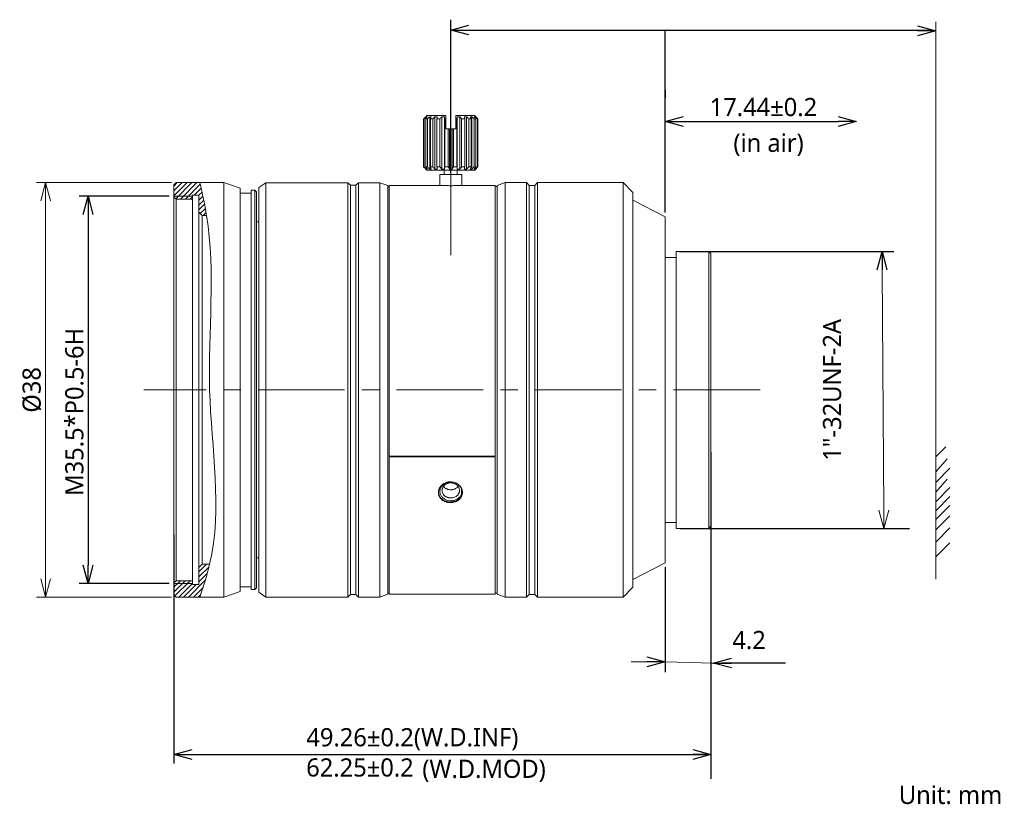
# Model space of a CAD drawing. Header units: millimetres. Extents: x 231 to 6474, y -1579 to 144.
import ezdxf

# ---------------------------------------------------------------- set-up
doc = ezdxf.new("R2010")
doc.units = ezdxf.units.MM
doc.header["$LTSCALE"] = 0.667
doc.linetypes.add('CENTER', pattern=[50.8, 31.75, -6.35, 6.35, -6.35])
doc.layers.get('0').update_dxf_attribs({"lineweight": 15})
doc.layers.add('0 @ 1', color=7, linetype='Continuous', lineweight=15)
doc.layers.add('1', color=7, linetype='Continuous', true_color=0xffffff)
doc.layers.add('5 标注', color=7, linetype='Continuous')
doc.styles.get("Standard").update_dxf_attribs({"font": 'Roboto-Regular.ttf'})

# ---------------------------------------------------------------- blocks, each defined once
blk = doc.blocks.new('_Open30')
at = {"color": 0, "linetype": 'ByBlock', "lineweight": -2}
for p, q in [((-1, 0.268), (0, 0)), ((0, 0), (-1, -0.268)), ((0, 0), (-1, 0))]:
    blk.add_line(p, q, dxfattribs=at)

msp = doc.modelspace()

# ---------------------------------------------------------------- hatches: boundary and pattern name
at = {"ltscale": 0.667}
h = msp.add_hatch(dxfattribs=at)
h.set_pattern_fill('ANSI31')
edge = h.paths.add_edge_path()
edge.add_line((6467.698, -1507.223), (6467.698, -1556.297))

# ---------------------------------------------------------------- linework, layer by layer
for p, q in [((6467.698, -1507.223), (6467.698, -1556.297)), ((6462.785, -1529.959), (6462.939, -1552.012)), ((6467.698, -1547.117), (6468.643, -1546.196)), ((6467.698, -1558.348), (6467.698, -1548.101))]:
    msp.add_line(p, q, dxfattribs=at)
at = {"color": 0}
for p, q in [((6397.609, -1521.98), (6385.235, -1521.98)), ((6386.068, -1523.647), (6386.068, -1558.312)), ((6467.698, -1548.484), (6468.753, -1547.306)), ((6467.698, -1549.469), (6468.997, -1548.176)), ((6467.698, -1550.349), (6468.753, -1549.171)), ((6467.698, -1551.241), (6468.997, -1549.948)), ((6467.698, -1552.063), (6468.997, -1550.77)), ((6467.698, -1552.872), (6468.997, -1551.579)), ((6467.698, -1552.872), (6468.997, -1551.579)), ((6467.698, -1552.872), (6468.997, -1551.579)), ((6467.698, -1552.872), (6468.997, -1551.579)), ((6467.698, -1552.872), (6468.997, -1551.579)), ((6467.698, -1552.872), (6468.997, -1551.579)), ((6467.698, -1553.827), (6468.997, -1552.534)), ((6467.698, -1554.938), (6468.997, -1553.645)), ((6467.698, -1556.297), (6468.997, -1555.004)), ((6467.698, -1556.297), (6468.997, -1555.004)), ((6397.609, -1559.98), (6385.235, -1559.98))]:
    msp.add_line(p, q, dxfattribs=at)
at = {"color": 0, "linetype": 'Continuous'}
for p, q in [((6467.698, -1554.666), (6467.698, -1551.241)), ((6467.698, -1554.666), (6467.698, -1551.241)), ((6467.698, -1552.872), (6467.698, -1556.297))]:
    msp.add_line(p, q, dxfattribs=at)
at = {"color": 0, "ltscale": 0.667}
for p, q in [((6441.22, -1565.92), (6439.762, -1565.92)), ((6439.762, -1565.92), (6439.762, -1565.92)), ((6439.762, -1565.92), (6439.762, -1565.92)), ((6442.887, -1565.92), (6447.299, -1566.034)), ((6447.299, -1566.034), (6447.087, -1566.029))]:
    msp.add_line(p, q, dxfattribs=at)
at = {"color": 0, "linetype": 'ByBlock', "lineweight": -2}
for p, q in [((6397.826, -1574.417), (6399.493, -1573.97)), ((6399.493, -1574.864), (6397.826, -1574.417)), ((6397.826, -1574.417), (6399.493, -1574.417)), ((6445.42, -1573.97), (6447.087, -1574.417)), ((6447.087, -1574.417), (6445.42, -1574.864)), ((6447.087, -1574.417), (6445.42, -1574.417))]:
    msp.add_line(p, q, dxfattribs=at)
at = {"color": 0, "ltscale": 0.667}
msp.add_open_spline([(6400.225, -1521.98), (6400.446, -1522.981), (6401.824, -1529.201), (6400.217, -1540.934), (6402.525, -1552.887), (6400.549, -1558.981), (6400.225, -1559.979)], degree=3, knots=[0, 0, 0, 0, 3.066899, 19.062643, 35.055975, 38.189694, 38.189694, 38.189694, 38.189694], dxfattribs=at)
at = {"layer": '1', "color": 0, "linetype": 'Continuous', "lineweight": 18}
for p, q in [((6420.788, -1516.132), (6420.738, -1516.132)), ((6420.738, -1520.532), (6420.738, -1516.132)), ((6420.788, -1516.132), (6420.788, -1520.532)), ((6421.027, -1515.832), (6420.926, -1515.934)), ((6420.927, -1515.936), (6420.927, -1515.932)), ((6421.076, -1516.132), (6420.932, -1516.132)), ((6420.932, -1520.532), (6420.932, -1516.132)), ((6421.001, -1515.936), (6421.001, -1516.04)), ((6421.027, -1515.832), (6422.777, -1515.832)), ((6421.076, -1516.132), (6421.076, -1520.532)), ((6421.293, -1515.936), (6421.293, -1520.729)), ((6421.575, -1516.132), (6421.351, -1516.132)), ((6421.351, -1520.532), (6421.351, -1516.132)), ((6421.575, -1516.132), (6421.575, -1520.532)), ((6421.774, -1515.936), (6421.774, -1520.729)), ((6422.236, -1516.132), (6421.954, -1516.132)), ((6421.954, -1520.532), (6421.954, -1516.132)), ((6422.236, -1516.132), (6422.236, -1520.532)), ((6422.398, -1515.936), (6422.398, -1520.729)), ((6422.635, -1515.936), (6422.635, -1520.729)), ((6422.777, -1516.132), (6422.681, -1516.132)), ((6422.681, -1520.532), (6422.681, -1516.132)), ((6422.777, -1516.132), (6422.777, -1517.032)), ((6425.427, -1515.832), (6423.677, -1515.832)), ((6423.677, -1517.032), (6423.677, -1516.132)), ((6423.774, -1516.132), (6423.677, -1516.132)), ((6423.774, -1516.132), (6423.774, -1520.532)), ((6423.819, -1515.936), (6423.819, -1520.729)), ((6424.057, -1515.936), (6424.057, -1520.729)), ((6424.219, -1520.532), (6424.219, -1516.132)), ((6424.501, -1516.132), (6424.219, -1516.132)), ((6424.501, -1516.132), (6424.501, -1520.532)), ((6424.68, -1515.936), (6424.68, -1520.729)), ((6424.88, -1520.532), (6424.88, -1516.132)), ((6425.103, -1516.132), (6424.88, -1516.132)), ((6425.103, -1516.132), (6425.103, -1520.532)), ((6425.162, -1515.936), (6425.162, -1520.729)), ((6425.379, -1520.532), (6425.379, -1516.132)), ((6425.522, -1516.132), (6425.379, -1516.132)), ((6425.529, -1515.934), (6425.427, -1515.832)), ((6425.453, -1515.936), (6425.453, -1516.04)), ((6425.522, -1516.132), (6425.522, -1520.532)), ((6425.527, -1515.932), (6425.527, -1515.936)), ((6425.667, -1520.532), (6425.667, -1516.132)), ((6425.716, -1516.132), (6425.667, -1516.132)), ((6425.716, -1516.132), (6425.716, -1520.532)), ((6422.993, -1517.032), (6422.777, -1517.032)), ((6422.993, -1517.032), (6423.102, -1517.032)), ((6422.993, -1517.032), (6422.993, -1520.532)), ((6423.102, -1517.032), (6423.102, -1520.729)), ((6423.102, -1517.032), (6423.352, -1517.032)), ((6423.352, -1517.032), (6423.461, -1517.032)), ((6423.352, -1517.032), (6423.352, -1520.729)), ((6423.677, -1517.032), (6423.461, -1517.032)), ((6423.461, -1520.532), (6423.461, -1517.032)), ((6420.738, -1520.532), (6420.788, -1520.532)), ((6420.932, -1520.532), (6421.076, -1520.532)), ((6421.001, -1520.625), (6421.001, -1520.729)), ((6421.351, -1520.532), (6421.575, -1520.532)), ((6421.954, -1520.532), (6422.236, -1520.532)), ((6422.681, -1520.532), (6422.993, -1520.532)), ((6423.461, -1520.532), (6423.774, -1520.532)), ((6424.219, -1520.532), (6424.501, -1520.532)), ((6424.88, -1520.532), (6425.103, -1520.532)), ((6425.379, -1520.532), (6425.522, -1520.532)), ((6425.453, -1520.625), (6425.453, -1520.729)), ((6425.667, -1520.532), (6425.716, -1520.532)), ((6420.926, -1520.73), (6421.027, -1520.832)), ((6420.927, -1520.732), (6420.927, -1520.729)), ((6425.427, -1520.832), (6421.027, -1520.832)), ((6422.227, -1521.232), (6424.227, -1521.232)), ((6422.227, -1521.232), (6422.227, -1522.234)), ((6422.627, -1520.832), (6422.627, -1521.232)), ((6423.827, -1521.232), (6423.827, -1520.832)), ((6424.227, -1522.232), (6424.227, -1521.232)), ((6425.427, -1520.832), (6425.529, -1520.73)), ((6425.527, -1520.729), (6425.527, -1520.732)), ((6398.026, -1521.98), (6397.826, -1522.18)), ((6397.826, -1559.779), (6397.826, -1522.18)), ((6402.424, -1521.98), (6398.026, -1521.98)), ((6403.914, -1522.477), (6402.424, -1521.98)), ((6402.424, -1559.979), (6402.424, -1521.98)), ((6406.259, -1521.981), (6405.609, -1522.431)), ((6405.609, -1522.431), (6405.609, -1540.98)), ((6413.795, -1521.981), (6406.259, -1521.981)), ((6406.259, -1521.981), (6406.259, -1540.98)), ((6414.026, -1522.212), (6413.795, -1521.981)), ((6413.795, -1521.981), (6413.795, -1540.98)), ((6414.526, -1522.212), (6414.026, -1522.212)), ((6414.026, -1522.212), (6414.026, -1540.98)), ((6414.756, -1521.981), (6414.526, -1522.212)), ((6414.526, -1522.212), (6414.526, -1540.98)), ((6416.706, -1521.981), (6414.756, -1521.981)), ((6414.756, -1521.981), (6414.756, -1540.98)), ((6417.467, -1522.234), (6416.706, -1521.981)), ((6416.706, -1521.981), (6416.706, -1540.98)), ((6417.467, -1522.234), (6417.467, -1540.98)), ((6417.585, -1522.33), (6417.467, -1522.33)), ((6417.585, -1547.06), (6417.585, -1522.23)), ((6422.104, -1522.23), (6417.585, -1522.23)), ((6427.285, -1522.23), (6424.287, -1522.23)), ((6427.285, -1547.06), (6427.285, -1522.23)), ((6427.466, -1522.33), (6427.285, -1522.33)), ((6428.226, -1521.979), (6427.466, -1522.233)), ((6427.466, -1522.233), (6427.466, -1540.98)), ((6430.178, -1521.979), (6428.226, -1521.979)), ((6428.226, -1521.979), (6428.226, -1540.98)), ((6430.178, -1521.979), (6430.178, -1540.98)), ((6430.426, -1522.227), (6430.178, -1521.979)), ((6430.426, -1522.227), (6430.426, -1540.98)), ((6430.926, -1522.227), (6430.426, -1522.227)), ((6431.174, -1521.98), (6430.926, -1522.227)), ((6430.926, -1522.227), (6430.926, -1540.98)), ((6439.035, -1521.98), (6431.174, -1521.98)), ((6431.174, -1521.98), (6431.174, -1540.98)), ((6439.935, -1522.88), (6439.035, -1521.98)), ((6439.035, -1521.98), (6439.035, -1540.98)), ((6399.526, -1523.23), (6397.826, -1523.23)), ((6398.026, -1523.48), (6397.826, -1523.28)), ((6397.826, -1523.28), (6397.826, -1558.68)), ((6400.126, -1523.13), (6399.526, -1523.13)), ((6399.526, -1523.13), (6399.526, -1523.48)), ((6400.126, -1524.686), (6400.126, -1523.13)), ((6403.914, -1559.483), (6403.914, -1522.477)), ((6404.909, -1522.931), (6403.914, -1522.931)), ((6404.909, -1559.279), (6404.909, -1522.681)), ((6405.259, -1522.681), (6404.909, -1522.681)), ((6405.259, -1559.279), (6405.259, -1522.681)), ((6405.409, -1522.831), (6405.259, -1522.681)), ((6405.409, -1559.129), (6405.409, -1522.831)), ((6439.935, -1522.88), (6439.935, -1540.98)), ((6398.026, -1558.48), (6398.026, -1523.48)), ((6399.526, -1523.48), (6398.026, -1523.48)), ((6398.026, -1523.48), (6398.026, -1558.48)), ((6399.526, -1523.48), (6399.526, -1558.48)), ((6442.892, -1525.103), (6439.935, -1523.586)), ((6400.426, -1524.986), (6400.126, -1524.686)), ((6400.126, -1524.686), (6400.126, -1557.273)), ((6400.426, -1524.986), (6400.426, -1556.973)), ((6400.831, -1524.986), (6400.426, -1524.986)), ((6405.609, -1525.579), (6405.409, -1525.579)), ((6443.887, -1528.28), (6443.887, -1540.98)), ((6446.887, -1528.28), (6443.887, -1528.28)), ((6446.887, -1528.28), (6446.887, -1540.98)), ((6447.087, -1528.48), (6446.887, -1528.28)), ((6447.087, -1528.48), (6447.087, -1540.98)), ((6443.887, -1528.83), (6442.887, -1528.83)), ((6405.609, -1540.98), (6405.609, -1559.529)), ((6406.259, -1540.98), (6406.259, -1559.979)), ((6413.795, -1540.98), (6413.795, -1559.979)), ((6414.026, -1540.98), (6414.026, -1559.747)), ((6414.526, -1540.98), (6414.526, -1559.747)), ((6414.756, -1540.98), (6414.756, -1559.979)), ((6416.706, -1540.98), (6416.706, -1559.979)), ((6417.467, -1540.98), (6417.467, -1559.725)), ((6427.466, -1540.98), (6427.466, -1559.727)), ((6428.226, -1540.98), (6428.226, -1559.98)), ((6430.178, -1540.98), (6430.178, -1559.98)), ((6430.426, -1540.98), (6430.426, -1559.732)), ((6430.926, -1540.98), (6430.926, -1559.732)), ((6431.174, -1540.98), (6431.174, -1559.98)), ((6439.035, -1540.98), (6439.035, -1559.98)), ((6439.935, -1540.98), (6439.935, -1559.08)), ((6443.887, -1540.98), (6443.887, -1553.68)), ((6446.887, -1540.98), (6446.887, -1553.68)), ((6447.087, -1540.98), (6447.087, -1553.48)), ((6427.285, -1547.06), (6417.585, -1547.06)), ((6417.585, -1547.108), (6417.585, -1547.075)), ((6427.285, -1547.075), (6417.585, -1547.075)), ((6427.285, -1547.108), (6417.585, -1547.108)), ((6417.585, -1559.73), (6417.585, -1547.108)), ((6427.285, -1547.108), (6427.285, -1547.075)), ((6427.285, -1559.73), (6427.285, -1547.108)), ((6442.887, -1553.13), (6443.887, -1553.13)), ((6443.887, -1553.68), (6446.887, -1553.68)), ((6446.887, -1553.68), (6447.087, -1553.48)), ((6405.409, -1556.38), (6405.609, -1556.38)), ((6400.126, -1557.273), (6400.426, -1556.973)), ((6400.126, -1558.83), (6400.126, -1557.273)), ((6400.426, -1556.973), (6401.109, -1556.973)), ((6439.935, -1558.373), (6442.892, -1556.857)), ((6397.826, -1558.68), (6398.026, -1558.48)), ((6398.026, -1558.48), (6399.526, -1558.48)), ((6399.526, -1558.48), (6399.526, -1558.83)), ((6397.826, -1558.73), (6399.526, -1558.73)), ((6399.526, -1558.83), (6400.126, -1558.83)), ((6402.424, -1559.979), (6403.914, -1559.483)), ((6403.914, -1559.029), (6404.909, -1559.029)), ((6404.909, -1559.279), (6405.259, -1559.279)), ((6405.259, -1559.279), (6405.409, -1559.129)), ((6439.035, -1559.98), (6439.935, -1559.08)), ((6397.826, -1559.779), (6398.026, -1559.979)), ((6398.026, -1559.979), (6402.424, -1559.979)), ((6405.609, -1559.529), (6406.259, -1559.979)), ((6406.259, -1559.979), (6413.795, -1559.979)), ((6413.795, -1559.979), (6414.026, -1559.747)), ((6414.026, -1559.747), (6414.526, -1559.747)), ((6414.526, -1559.747), (6414.756, -1559.979)), ((6414.756, -1559.979), (6416.706, -1559.979)), ((6416.706, -1559.979), (6417.467, -1559.725)), ((6417.467, -1559.63), (6417.585, -1559.63)), ((6417.585, -1559.73), (6427.285, -1559.73)), ((6427.285, -1559.63), (6427.466, -1559.63)), ((6427.466, -1559.727), (6428.226, -1559.98)), ((6428.226, -1559.98), (6430.178, -1559.98)), ((6430.178, -1559.98), (6430.426, -1559.732)), ((6430.426, -1559.732), (6430.926, -1559.732)), ((6430.926, -1559.732), (6431.174, -1559.98)), ((6431.174, -1559.98), (6439.035, -1559.98))]:
    msp.add_line(p, q, dxfattribs=at)
at = {"layer": '1', "color": 0, "linetype": 'CENTER', "lineweight": 13}
msp.add_line((6423.227, -1528.627), (6423.227, -1516.032), dxfattribs=at)
at = {"layer": '1', "color": 0, "linetype": 'CENTER', "lineweight": 13, "ltscale": 0.188918}
msp.add_line((6423.227, -1517.921), (6423.227, -1528.59), dxfattribs=at)
at = {"layer": '1', "color": 0, "linetype": 'Continuous', "ltscale": 0.667}
for p, q in [((6397.826, -1522.292), (6398.138, -1521.98)), ((6397.826, -1522.741), (6398.587, -1521.98)), ((6397.826, -1523.19), (6399.036, -1521.98)), ((6398.005, -1523.46), (6399.485, -1521.98)), ((6398.434, -1523.48), (6399.934, -1521.98)), ((6398.883, -1523.48), (6400.253, -1522.109)), ((6399.332, -1523.48), (6399.526, -1523.286)), ((6399.682, -1523.13), (6400.335, -1522.477)), ((6400.126, -1523.135), (6400.415, -1522.846)), ((6400.126, -1523.584), (6400.494, -1523.216)), ((6400.126, -1524.033), (6400.571, -1523.588)), ((6400.126, -1524.482), (6400.646, -1523.962)), ((6400.248, -1524.809), (6400.718, -1524.339)), ((6400.52, -1524.986), (6400.786, -1524.72)), ((6400.126, -1557.679), (6400.832, -1556.973)), ((6400.126, -1558.128), (6401.053, -1557.201)), ((6397.826, -1559.081), (6398.427, -1558.48)), ((6397.826, -1559.53), (6398.876, -1558.48)), ((6397.926, -1559.879), (6399.325, -1558.48)), ((6399.173, -1559.979), (6400.711, -1558.441)), ((6400.126, -1558.577), (6400.894, -1557.809)), ((6398.275, -1559.979), (6399.526, -1558.728)), ((6398.724, -1559.979), (6399.873, -1558.83)), ((6399.622, -1559.979), (6400.511, -1559.09)), ((6400.071, -1559.979), (6400.299, -1559.751))]:
    msp.add_line(p, q, dxfattribs=at)
at = {"layer": '1', "color": 0, "linetype": 'CENTER', "lineweight": 13, "ltscale": 0.374813}
msp.add_line((6451.587, -1540.98), (6395.085, -1540.98), dxfattribs=at)
at = {"layer": '1', "color": 0, "linetype": 'Continuous', "lineweight": 18}
for points in [[(6420.738, -1516.132), (6420.801, -1516.066), (6420.864, -1516.001), (6420.927, -1515.936)], [(6421.001, -1515.936), (6420.93, -1516.001), (6420.859, -1516.066), (6420.788, -1516.132)], [(6420.932, -1516.132), (6420.981, -1516.066), (6421.03, -1516.001), (6421.079, -1515.936)], [(6421.079, -1515.936), (6421.053, -1515.931), (6421.027, -1515.931), (6421.001, -1515.936)], [(6421.293, -1515.936), (6421.22, -1516.001), (6421.148, -1516.066), (6421.076, -1516.132)], [(6421.44, -1515.936), (6421.391, -1515.931), (6421.342, -1515.931), (6421.293, -1515.936)], [(6421.351, -1516.132), (6421.381, -1516.066), (6421.41, -1516.001), (6421.44, -1515.936)], [(6421.774, -1515.936), (6421.708, -1516.001), (6421.641, -1516.066), (6421.575, -1516.132)], [(6421.977, -1515.936), (6421.909, -1515.931), (6421.842, -1515.931), (6421.774, -1515.936)], [(6421.954, -1516.132), (6421.961, -1516.066), (6421.969, -1516.001), (6421.977, -1515.936)], [(6422.398, -1515.936), (6422.343, -1516.001), (6422.289, -1516.066), (6422.236, -1516.132)], [(6422.635, -1515.936), (6422.556, -1515.931), (6422.477, -1515.931), (6422.398, -1515.936)], [(6422.681, -1516.132), (6422.666, -1516.066), (6422.651, -1516.001), (6422.635, -1515.936)], [(6422.777, -1515.832), (6422.777, -1515.932), (6422.777, -1516.032), (6422.777, -1516.132)], [(6423.677, -1516.132), (6423.677, -1516.032), (6423.677, -1515.932), (6423.677, -1515.832)], [(6423.819, -1515.936), (6423.804, -1516.001), (6423.789, -1516.066), (6423.774, -1516.132)], [(6424.057, -1515.936), (6423.978, -1515.931), (6423.898, -1515.931), (6423.819, -1515.936)], [(6424.219, -1516.132), (6424.165, -1516.066), (6424.111, -1516.001), (6424.057, -1515.936)], [(6424.68, -1515.936), (6424.613, -1515.931), (6424.546, -1515.931), (6424.478, -1515.936)], [(6424.478, -1515.936), (6424.486, -1516.001), (6424.493, -1516.066), (6424.501, -1516.132)], [(6424.88, -1516.132), (6424.814, -1516.066), (6424.747, -1516.001), (6424.68, -1515.936)], [(6425.162, -1515.936), (6425.113, -1515.931), (6425.064, -1515.931), (6425.015, -1515.936)], [(6425.015, -1515.936), (6425.044, -1516.001), (6425.074, -1516.066), (6425.103, -1516.132)], [(6425.379, -1516.132), (6425.307, -1516.066), (6425.234, -1516.001), (6425.162, -1515.936)], [(6425.453, -1515.936), (6425.428, -1515.931), (6425.402, -1515.931), (6425.376, -1515.936)], [(6425.376, -1515.936), (6425.425, -1516.001), (6425.474, -1516.066), (6425.522, -1516.132)], [(6425.667, -1516.132), (6425.596, -1516.066), (6425.525, -1516.001), (6425.453, -1515.936)], [(6425.527, -1515.936), (6425.591, -1516.001), (6425.654, -1516.066), (6425.716, -1516.132)], [(6420.927, -1520.729), (6420.864, -1520.664), (6420.801, -1520.598), (6420.738, -1520.532)], [(6420.788, -1520.532), (6420.859, -1520.598), (6420.93, -1520.664), (6421.001, -1520.729)], [(6421.079, -1520.729), (6421.03, -1520.664), (6420.981, -1520.598), (6420.932, -1520.532)], [(6421.076, -1520.532), (6421.148, -1520.598), (6421.22, -1520.664), (6421.293, -1520.729)], [(6421.44, -1520.729), (6421.41, -1520.664), (6421.381, -1520.598), (6421.351, -1520.532)], [(6421.575, -1520.532), (6421.641, -1520.598), (6421.708, -1520.664), (6421.774, -1520.729)], [(6421.977, -1520.729), (6421.969, -1520.664), (6421.961, -1520.598), (6421.954, -1520.532)], [(6422.236, -1520.532), (6422.289, -1520.598), (6422.343, -1520.664), (6422.398, -1520.729)], [(6422.635, -1520.729), (6422.651, -1520.664), (6422.666, -1520.598), (6422.681, -1520.532)], [(6422.993, -1520.532), (6423.029, -1520.598), (6423.066, -1520.664), (6423.102, -1520.729)], [(6423.352, -1520.729), (6423.389, -1520.664), (6423.425, -1520.598), (6423.461, -1520.532)], [(6423.774, -1520.532), (6423.789, -1520.598), (6423.804, -1520.664), (6423.819, -1520.729)], [(6424.057, -1520.729), (6424.111, -1520.664), (6424.165, -1520.598), (6424.219, -1520.532)], [(6424.501, -1520.532), (6424.493, -1520.598), (6424.486, -1520.664), (6424.478, -1520.729)], [(6424.68, -1520.729), (6424.747, -1520.664), (6424.814, -1520.598), (6424.88, -1520.532)], [(6425.103, -1520.532), (6425.074, -1520.598), (6425.044, -1520.664), (6425.015, -1520.729)], [(6425.162, -1520.729), (6425.234, -1520.664), (6425.307, -1520.598), (6425.379, -1520.532)], [(6425.522, -1520.532), (6425.474, -1520.598), (6425.425, -1520.664), (6425.376, -1520.729)], [(6425.453, -1520.729), (6425.525, -1520.664), (6425.596, -1520.598), (6425.667, -1520.532)], [(6425.716, -1520.532), (6425.654, -1520.598), (6425.591, -1520.664), (6425.527, -1520.729)], [(6421.001, -1520.729), (6421.027, -1520.733), (6421.053, -1520.733), (6421.079, -1520.729)], [(6421.293, -1520.729), (6421.342, -1520.733), (6421.391, -1520.733), (6421.44, -1520.729)], [(6421.774, -1520.729), (6421.842, -1520.733), (6421.909, -1520.733), (6421.977, -1520.729)], [(6422.398, -1520.729), (6422.477, -1520.733), (6422.556, -1520.733), (6422.635, -1520.729)], [(6423.102, -1520.729), (6423.186, -1520.733), (6423.269, -1520.733), (6423.352, -1520.729)], [(6423.819, -1520.729), (6423.898, -1520.733), (6423.978, -1520.733), (6424.057, -1520.729)], [(6424.478, -1520.729), (6424.546, -1520.733), (6424.613, -1520.733), (6424.68, -1520.729)], [(6425.015, -1520.729), (6425.064, -1520.733), (6425.113, -1520.733), (6425.162, -1520.729)], [(6425.376, -1520.729), (6425.402, -1520.733), (6425.428, -1520.733), (6425.453, -1520.729)], [(6422.629, -1549.928), (6422.619, -1549.881), (6422.609, -1549.835), (6422.599, -1549.788)]]:
    msp.add_open_spline(points, degree=3, dxfattribs=at)
for points, knots in [([(6423.195, -1522.257), (6423.122, -1522.257), (6423.051, -1522.256), (6422.946, -1522.255), (6422.911, -1522.255), (6422.859, -1522.254), (6422.842, -1522.253), (6422.808, -1522.253), (6422.791, -1522.253), (6422.707, -1522.251), (6422.644, -1522.249), (6422.554, -1522.247), (6422.525, -1522.246), (6422.483, -1522.244), (6422.47, -1522.244), (6422.443, -1522.243), (6422.43, -1522.242), (6422.366, -1522.24), (6422.321, -1522.238), (6422.271, -1522.236), (6422.261, -1522.236), (6422.243, -1522.235), (6422.234, -1522.235), (6422.208, -1522.234), (6422.193, -1522.233), (6422.152, -1522.231), (6422.131, -1522.231), (6422.113, -1522.23), (6422.11, -1522.23), (6422.105, -1522.23), (6422.102, -1522.23), (6422.1, -1522.23), (6422.1, -1522.23), (6422.1, -1522.23)], [0, 0, 0, 0, 0.132767, 0.132767, 0.199151, 0.199151, 0.232343, 0.232343, 0.265534, 0.265534, 0.398302, 0.398302, 0.464685, 0.464685, 0.497877, 0.497877, 0.531069, 0.531069, 0.663836, 0.663836, 0.697028, 0.697028, 0.73022, 0.73022, 0.796603, 0.796603, 0.929371, 0.929371, 0.962562, 0.962562, 0.995754, 0.995754, 1, 1, 1, 1]), ([(6424.291, -1522.23), (6424.29, -1522.23), (6424.29, -1522.23), (6424.287, -1522.23), (6424.276, -1522.23), (6424.259, -1522.231), (6424.243, -1522.231), (6424.238, -1522.231), (6424.226, -1522.232), (6424.219, -1522.232), (6424.185, -1522.234), (6424.151, -1522.235), (6424.091, -1522.237), (6424.07, -1522.238), (6424.036, -1522.24), (6424.024, -1522.24), (6424, -1522.241), (6423.987, -1522.242), (6423.924, -1522.244), (6423.868, -1522.246), (6423.793, -1522.248), (6423.778, -1522.248), (6423.747, -1522.249), (6423.731, -1522.25), (6423.684, -1522.251), (6423.651, -1522.252), (6423.552, -1522.254), (6423.483, -1522.255), (6423.394, -1522.256), (6423.376, -1522.256), (6423.34, -1522.256), (6423.322, -1522.256), (6423.268, -1522.256), (6423.232, -1522.257), (6423.195, -1522.257)], [0, 0, 0, 0, 0.003323, 0.003323, 0.069768, 0.136213, 0.136213, 0.169436, 0.169436, 0.202658, 0.202658, 0.335548, 0.335548, 0.401994, 0.401994, 0.435216, 0.435216, 0.468439, 0.468439, 0.601329, 0.601329, 0.634552, 0.634552, 0.667774, 0.667774, 0.734219, 0.734219, 0.86711, 0.86711, 0.900332, 0.900332, 0.933555, 0.933555, 1, 1, 1, 1]), ([(6442.887, -1556.859), (6442.887, -1556.859), (6442.887, -1556.859), (6442.887, -1556.859), (6442.887, -1556.834), (6442.887, -1556.732), (6442.887, -1556.655), (6442.887, -1556.453), (6442.887, -1556.326), (6442.887, -1556.025), (6442.887, -1555.849), (6442.887, -1555.452), (6442.887, -1555.229), (6442.887, -1554.739), (6442.887, -1554.472), (6442.887, -1553.894), (6442.887, -1553.584), (6442.887, -1552.925), (6442.887, -1552.576), (6442.887, -1551.841), (6442.887, -1551.455), (6442.887, -1550.652), (6442.887, -1550.234), (6442.887, -1549.37), (6442.887, -1548.924), (6442.887, -1548.007), (6442.887, -1547.537), (6442.887, -1546.576), (6442.887, -1546.087), (6442.887, -1545.092), (6442.887, -1544.587), (6442.887, -1543.568), (6442.887, -1543.053), (6442.887, -1542.019), (6442.887, -1541.499), (6442.887, -1540.46), (6442.887, -1539.94), (6442.887, -1538.906), (6442.887, -1538.391), (6442.887, -1537.372), (6442.887, -1536.867), (6442.887, -1535.873), (6442.887, -1535.383), (6442.887, -1534.423), (6442.887, -1533.953), (6442.887, -1533.036), (6442.887, -1532.59), (6442.887, -1531.726), (6442.887, -1531.308), (6442.887, -1530.504), (6442.887, -1530.119), (6442.887, -1529.384), (6442.887, -1529.034), (6442.887, -1528.375), (6442.887, -1528.065), (6442.887, -1527.488), (6442.887, -1527.22), (6442.887, -1526.73), (6442.887, -1526.508), (6442.887, -1526.11), (6442.887, -1525.935), (6442.887, -1525.633), (6442.887, -1525.507), (6442.887, -1525.304), (6442.887, -1525.228), (6442.887, -1525.126), (6442.887, -1525.1), (6442.887, -1525.1)], [0, 0, 0, 0, 0.000025, 0.000025, 0.031274, 0.031274, 0.062523, 0.062523, 0.093773, 0.093773, 0.125022, 0.125022, 0.156271, 0.156271, 0.18752, 0.18752, 0.21877, 0.21877, 0.250019, 0.250019, 0.281268, 0.281268, 0.312517, 0.312517, 0.343766, 0.343766, 0.375016, 0.375016, 0.406265, 0.406265, 0.437514, 0.437514, 0.468763, 0.468763, 0.500013, 0.500013, 0.531262, 0.531262, 0.562511, 0.562511, 0.59376, 0.59376, 0.625009, 0.625009, 0.656259, 0.656259, 0.687508, 0.687508, 0.718757, 0.718757, 0.750006, 0.750006, 0.781255, 0.781255, 0.812505, 0.812505, 0.843754, 0.843754, 0.875003, 0.875003, 0.906252, 0.906252, 0.937502, 0.937502, 0.968751, 0.968751, 1, 1, 1, 1]), ([(6423.195, -1551.326), (6423.122, -1551.326), (6423.051, -1551.32), (6422.946, -1551.302), (6422.911, -1551.295), (6422.859, -1551.282), (6422.842, -1551.277), (6422.808, -1551.267), (6422.791, -1551.261), (6422.707, -1551.232), (6422.644, -1551.204), (6422.554, -1551.153), (6422.525, -1551.135), (6422.483, -1551.106), (6422.47, -1551.096), (6422.443, -1551.076), (6422.43, -1551.065), (6422.366, -1551.011), (6422.321, -1550.964), (6422.271, -1550.901), (6422.261, -1550.888), (6422.243, -1550.861), (6422.234, -1550.848), (6422.208, -1550.807), (6422.193, -1550.779), (6422.152, -1550.694), (6422.131, -1550.635), (6422.113, -1550.559), (6422.11, -1550.543), (6422.105, -1550.512), (6422.102, -1550.497), (6422.097, -1550.451), (6422.094, -1550.389), (6422.097, -1550.327), (6422.104, -1550.264), (6422.109, -1550.233), (6422.13, -1550.14), (6422.151, -1550.08), (6422.192, -1549.993), (6422.207, -1549.964), (6422.241, -1549.907), (6422.26, -1549.88), (6422.32, -1549.801), (6422.365, -1549.752), (6422.429, -1549.695), (6422.442, -1549.684), (6422.469, -1549.662), (6422.482, -1549.651), (6422.524, -1549.621), (6422.582, -1549.583), (6422.643, -1549.55), (6422.691, -1549.527), (6422.707, -1549.519), (6422.74, -1549.506), (6422.756, -1549.499), (6422.84, -1549.468), (6422.909, -1549.449), (6423.014, -1549.43), (6423.05, -1549.425), (6423.104, -1549.42), (6423.122, -1549.419), (6423.159, -1549.418), (6423.177, -1549.417), (6423.267, -1549.417), (6423.338, -1549.423), (6423.427, -1549.439), (6423.444, -1549.443), (6423.48, -1549.451), (6423.497, -1549.455), (6423.549, -1549.469), (6423.583, -1549.48), (6423.682, -1549.517), (6423.746, -1549.547), (6423.821, -1549.592), (6423.836, -1549.601), (6423.865, -1549.62), (6423.879, -1549.63), (6423.921, -1549.661), (6423.974, -1549.703), (6424.022, -1549.751), (6424.068, -1549.8), (6424.09, -1549.826), (6424.15, -1549.905), (6424.184, -1549.961), (6424.225, -1550.049), (6424.237, -1550.078), (6424.258, -1550.139), (6424.267, -1550.17), (6424.288, -1550.262), (6424.295, -1550.324), (6424.295, -1550.402), (6424.295, -1550.418), (6424.293, -1550.449), (6424.292, -1550.465), (6424.287, -1550.511), (6424.276, -1550.573), (6424.259, -1550.632), (6424.243, -1550.677), (6424.238, -1550.691), (6424.226, -1550.721), (6424.219, -1550.735), (6424.185, -1550.807), (6424.151, -1550.861), (6424.091, -1550.937), (6424.07, -1550.962), (6424.036, -1550.997), (6424.024, -1551.009), (6424, -1551.032), (6423.987, -1551.043), (6423.924, -1551.097), (6423.868, -1551.135), (6423.793, -1551.178), (6423.778, -1551.186), (6423.747, -1551.201), (6423.731, -1551.209), (6423.684, -1551.231), (6423.651, -1551.244), (6423.552, -1551.278), (6423.483, -1551.296), (6423.394, -1551.311), (6423.376, -1551.313), (6423.34, -1551.318), (6423.322, -1551.32), (6423.268, -1551.324), (6423.232, -1551.326), (6423.195, -1551.326)], [0, 0, 0, 0, 0.03125, 0.03125, 0.046875, 0.046875, 0.054687, 0.054687, 0.0625, 0.0625, 0.09375, 0.09375, 0.109375, 0.109375, 0.117187, 0.117187, 0.125, 0.125, 0.15625, 0.15625, 0.164062, 0.164062, 0.171875, 0.171875, 0.1875, 0.1875, 0.21875, 0.21875, 0.226562, 0.226562, 0.234375, 0.234375, 0.25, 0.265625, 0.265625, 0.28125, 0.28125, 0.3125, 0.3125, 0.328125, 0.328125, 0.34375, 0.34375, 0.375, 0.375, 0.382812, 0.382812, 0.390625, 0.390625, 0.40625, 0.421875, 0.421875, 0.429687, 0.429687, 0.4375, 0.4375, 0.46875, 0.46875, 0.484375, 0.484375, 0.492187, 0.492187, 0.5, 0.5, 0.53125, 0.53125, 0.539062, 0.539062, 0.546875, 0.546875, 0.5625, 0.5625, 0.59375, 0.59375, 0.601562, 0.601562, 0.609375, 0.609375, 0.625, 0.640625, 0.640625, 0.65625, 0.65625, 0.6875, 0.6875, 0.703125, 0.703125, 0.71875, 0.71875, 0.75, 0.75, 0.757812, 0.757812, 0.765625, 0.765625, 0.78125, 0.796875, 0.796875, 0.804687, 0.804687, 0.8125, 0.8125, 0.84375, 0.84375, 0.859375, 0.859375, 0.867187, 0.867187, 0.875, 0.875, 0.90625, 0.90625, 0.914062, 0.914062, 0.921875, 0.921875, 0.9375, 0.9375, 0.96875, 0.96875, 0.976562, 0.976562, 0.984375, 0.984375, 1, 1, 1, 1]), ([(6423.612, -1549.491), (6423.631, -1549.499), (6423.698, -1549.528), (6423.806, -1549.59), (6423.928, -1549.686), (6424.034, -1549.794), (6424.119, -1549.912), (6424.18, -1550.037), (6424.216, -1550.169), (6424.227, -1550.305), (6424.216, -1550.44), (6424.18, -1550.57), (6424.119, -1550.692), (6424.034, -1550.807), (6423.927, -1550.911), (6423.806, -1551.002), (6423.673, -1551.074), (6423.532, -1551.125), (6423.382, -1551.156), (6423.226, -1551.166), (6423.071, -1551.156), (6422.922, -1551.125), (6422.78, -1551.074), (6422.647, -1551.001), (6422.526, -1550.91), (6422.42, -1550.806), (6422.335, -1550.692), (6422.275, -1550.57), (6422.239, -1550.44), (6422.228, -1550.305), (6422.239, -1550.169), (6422.275, -1550.037), (6422.336, -1549.912), (6422.421, -1549.794), (6422.527, -1549.685), (6422.649, -1549.59), (6422.781, -1549.513), (6422.923, -1549.459), (6423.072, -1549.426), (6423.175, -1549.42), (6423.227, -1549.42)], [0, 0, 0, 0, 0.011077, 0.037689, 0.065678, 0.093695, 0.120416, 0.146492, 0.172624, 0.199507, 0.226355, 0.252471, 0.278551, 0.305293, 0.333348, 0.361328, 0.387945, 0.413861, 0.439793, 0.466454, 0.493043, 0.518926, 0.544821, 0.571447, 0.599464, 0.627437, 0.654132, 0.680199, 0.706337, 0.733238, 0.760084, 0.786196, 0.81227, 0.839005, 0.867049, 0.895057, 0.921671, 0.947555, 0.973424, 1, 1, 1, 1]), ([(6423.227, -1549.503), (6423.202, -1549.503), (6423.148, -1549.505), (6423.061, -1549.517), (6422.966, -1549.54), (6422.863, -1549.579), (6422.759, -1549.635), (6422.664, -1549.706), (6422.586, -1549.786), (6422.528, -1549.865), (6422.485, -1549.943), (6422.456, -1550.018), (6422.438, -1550.087), (6422.429, -1550.15), (6422.426, -1550.224), (6422.434, -1550.318), (6422.468, -1550.438), (6422.539, -1550.57), (6422.636, -1550.675), (6422.734, -1550.748), (6422.812, -1550.793), (6422.89, -1550.828), (6422.966, -1550.853), (6423.039, -1550.871), (6423.106, -1550.882), (6423.168, -1550.887), (6423.247, -1550.889), (6423.353, -1550.883), (6423.494, -1550.855), (6423.649, -1550.795), (6423.774, -1550.714), (6423.86, -1550.631), (6423.914, -1550.564), (6423.955, -1550.497), (6423.985, -1550.432), (6424.006, -1550.37), (6424.019, -1550.312), (6424.026, -1550.259), (6424.029, -1550.191), (6424.021, -1550.099), (6423.987, -1549.976), (6423.915, -1549.839), (6423.818, -1549.73), (6423.72, -1549.653), (6423.642, -1549.605), (6423.563, -1549.568), (6423.487, -1549.541), (6423.415, -1549.522), (6423.347, -1549.51), (6423.285, -1549.504), (6423.246, -1549.503), (6423.227, -1549.503)], [0, 0, 0, 0, 0.015078, 0.032458, 0.052138, 0.074119, 0.0984, 0.12498, 0.147908, 0.169147, 0.188698, 0.20656, 0.222732, 0.237215, 0.250009, 0.27347, 0.302097, 0.335885, 0.374827, 0.394971, 0.413825, 0.431391, 0.447668, 0.462655, 0.476354, 0.488763, 0.499883, 0.52338, 0.552056, 0.585904, 0.624918, 0.645088, 0.663963, 0.681542, 0.697825, 0.712812, 0.726504, 0.738899, 0.749999, 0.77344, 0.802075, 0.835899, 0.874904, 0.895083, 0.913965, 0.931549, 0.947835, 0.962824, 0.976514, 0.988906, 1, 1, 1, 1]), ([(6423.195, -1551.271), (6423.123, -1551.271), (6423.051, -1551.265), (6422.946, -1551.247), (6422.912, -1551.24), (6422.86, -1551.227), (6422.843, -1551.223), (6422.809, -1551.212), (6422.792, -1551.207), (6422.708, -1551.178), (6422.645, -1551.15), (6422.555, -1551.1), (6422.527, -1551.082), (6422.484, -1551.053), (6422.471, -1551.043), (6422.444, -1551.023), (6422.431, -1551.012), (6422.367, -1550.959), (6422.322, -1550.912), (6422.272, -1550.849), (6422.262, -1550.836), (6422.243, -1550.809), (6422.234, -1550.796), (6422.209, -1550.755), (6422.193, -1550.728), (6422.152, -1550.643), (6422.131, -1550.584), (6422.11, -1550.493), (6422.104, -1550.462), (6422.099, -1550.414), (6422.097, -1550.396), (6422.096, -1550.379)], [0, 0, 0, 0, 0.128469, 0.128469, 0.192703, 0.192703, 0.22482, 0.22482, 0.256937, 0.256937, 0.385406, 0.385406, 0.44964, 0.44964, 0.481758, 0.481758, 0.513875, 0.513875, 0.642343, 0.642343, 0.674461, 0.674461, 0.706578, 0.706578, 0.770812, 0.770812, 0.899281, 0.899281, 0.963515, 0.963515, 1, 1, 1, 1]), ([(6423.905, -1549.839), (6423.901, -1549.844), (6423.883, -1549.867), (6423.863, -1549.89), (6423.838, -1549.914), (6423.829, -1549.922), (6423.812, -1549.938), (6423.803, -1549.946), (6423.756, -1549.984), (6423.716, -1550.01), (6423.651, -1550.045), (6423.628, -1550.056), (6423.594, -1550.07), (6423.582, -1550.075), (6423.558, -1550.084), (6423.546, -1550.088), (6423.486, -1550.108), (6423.436, -1550.12), (6423.371, -1550.13), (6423.359, -1550.132), (6423.333, -1550.135), (6423.319, -1550.136), (6423.28, -1550.139), (6423.254, -1550.14), (6423.175, -1550.14), (6423.123, -1550.136), (6423.059, -1550.126), (6423.046, -1550.124), (6423.02, -1550.119), (6422.982, -1550.111), (6422.921, -1550.093), (6422.874, -1550.076), (6422.839, -1550.061), (6422.828, -1550.056), (6422.805, -1550.045), (6422.794, -1550.039), (6422.739, -1550.01), (6422.699, -1549.984), (6422.644, -1549.939), (6422.626, -1549.923), (6422.593, -1549.89), (6422.577, -1549.873), (6422.558, -1549.85), (6422.554, -1549.844), (6422.55, -1549.839)], [0, 0, 0, 0, 0.01456, 0.063092, 0.063092, 0.087358, 0.087358, 0.111624, 0.111624, 0.208688, 0.208688, 0.257219, 0.257219, 0.281485, 0.281485, 0.305751, 0.305751, 0.402815, 0.402815, 0.427081, 0.427081, 0.451347, 0.451347, 0.499879, 0.499879, 0.596943, 0.596943, 0.621209, 0.621209, 0.645475, 0.694007, 0.742539, 0.742539, 0.766805, 0.766805, 0.791071, 0.791071, 0.888134, 0.888134, 0.936666, 0.936666, 0.985198, 0.985198, 1, 1, 1, 1]), ([(6424.294, -1550.387), (6424.293, -1550.402), (6424.292, -1550.416), (6424.287, -1550.461), (6424.276, -1550.522), (6424.259, -1550.582), (6424.243, -1550.626), (6424.237, -1550.64), (6424.225, -1550.67), (6424.219, -1550.684), (6424.184, -1550.755), (6424.15, -1550.809), (6424.09, -1550.885), (6424.069, -1550.909), (6424.035, -1550.945), (6424.023, -1550.956), (6423.998, -1550.979), (6423.986, -1550.99), (6423.922, -1551.044), (6423.867, -1551.082), (6423.792, -1551.124), (6423.777, -1551.132), (6423.746, -1551.147), (6423.73, -1551.155), (6423.682, -1551.176), (6423.65, -1551.189), (6423.551, -1551.224), (6423.482, -1551.241), (6423.393, -1551.256), (6423.375, -1551.258), (6423.34, -1551.263), (6423.322, -1551.265), (6423.268, -1551.269), (6423.232, -1551.271), (6423.195, -1551.271)], [0, 0, 0, 0, 0.029629, 0.029629, 0.09432, 0.159012, 0.159012, 0.191357, 0.191357, 0.223703, 0.223703, 0.353086, 0.353086, 0.417777, 0.417777, 0.450123, 0.450123, 0.482469, 0.482469, 0.611852, 0.611852, 0.644197, 0.644197, 0.676543, 0.676543, 0.741234, 0.741234, 0.870617, 0.870617, 0.902963, 0.902963, 0.935309, 0.935309, 1, 1, 1, 1])]:
    msp.add_open_spline(points, degree=3, knots=knots, dxfattribs=at)
at = {"layer": '5 标注', "color": 0}
for p, q in [((6423.227, -1521.119), (6423.227, -1507.036)), ((6423.227, -1507.981), (6467.395, -1507.981)), ((6442.887, -1524.707), (6442.887, -1507.981)), ((6442.887, -1513.494), (6442.887, -1514.187)), ((6442.887, -1519.221), (6442.887, -1515.541)), ((6444.555, -1516.375), (6458.746, -1516.375)), ((6397.409, -1523.23), (6389.131, -1523.23)), ((6389.965, -1524.897), (6389.965, -1557.062)), ((6444.214, -1528.28), (6463.859, -1528.292)), ((6447.087, -1546.699), (6447.087, -1576.652)), ((6444.268, -1553.68), (6465.297, -1553.68)), ((6447.087, -1553.897), (6447.087, -1566.868)), ((6397.826, -1554.28), (6397.826, -1575.251)), ((6442.887, -1557.253), (6442.887, -1566.868)), ((6397.409, -1558.73), (6389.131, -1558.73)), ((6453.93, -1566.036), (6448.085, -1566.036)), ((6397.826, -1574.417), (6447.087, -1574.417))]:
    msp.add_line(p, q, dxfattribs=at)

# ---------------------------------------------------------------- block references
at = {"color": 0, "ltscale": 0.667, "xscale": 1.6675, "yscale": 1.6675, "zscale": 1.6675}
for p, rotation in [((6386.068, -1521.98), 90), ((6462.939, -1553.68), 270), ((6386.068, -1559.98), 270)]:
    msp.add_blockref('_Open30', p, dxfattribs=dict(at, rotation=rotation))
at = {"layer": '5 标注', "color": 0, "ltscale": 0.667, "xscale": 1.6675, "yscale": 1.6675, "zscale": 1.6675}
for p, rotation in [((6423.227, -1507.981), 180), ((6442.887, -1516.375), 180), ((6389.965, -1523.23), 90), ((6462.785, -1528.292), 90), ((6389.965, -1558.73), 270), ((6447.299, -1566.034), 180)]:
    msp.add_blockref('_Open30', p, dxfattribs=dict(at, rotation=rotation))
for p in [(6467.698, -1508.056), (6460.413, -1516.375), (6442.887, -1565.92)]:
    msp.add_blockref('_Open30', p, dxfattribs=at)

# ---------------------------------------------------------------- texts
at = {"color": 0, "ltscale": 0.667, "insert": (6384.818, -1540.98), "char_height": 1.6675, "attachment_point": 5, "rotation": 90}
msp.add_mtext('%%c38', dxfattribs=at)
at = {"layer": '0 @ 1', "ltscale": 0.667, "char_height": 1.6675, "attachment_point": 1}
for s, insert, width in [('(in air)', (6449.145, -1517.493), 11.2589), ('Unit: mm', (6464.318, -1577.289), 19.63123)]:
    msp.add_mtext(s, dxfattribs=dict(at, insert=insert, width=width))
at = {"layer": '5 标注', "color": 0, "ltscale": 0.667}
for s, p in [('49.26±0.2(W.D.INF)', (6409.98, -1573.669)), ('62.25±0.2', (6409.966, -1576.44)), ('(W.D.MOD)', (6420.616, -1576.566))]:
    msp.add_text(s, height=1.6675, dxfattribs=at).set_placement(p)
at = {"layer": '5 标注', "color": 0, "ltscale": 0.667, "char_height": 1.6675, "attachment_point": 5}
for s, insert in [('\\A1;17.44%%p0.2', (6451.899, -1515.059)), ('4.2', (6450.584, -1563.938))]:
    msp.add_mtext(s, dxfattribs=dict(at, insert=insert))
at = {"layer": '5 标注', "color": 0, "ltscale": 0.667, "char_height": 1.6675, "attachment_point": 5, "rotation": 90}
for s, insert in [('1"-32UNF-2A', (6458.205, -1540.98)), ('M35.5*P0.5-6H', (6388.714, -1542.999))]:
    msp.add_mtext(s, dxfattribs=dict(at, insert=insert))

doc.saveas('drawing.dxf')
